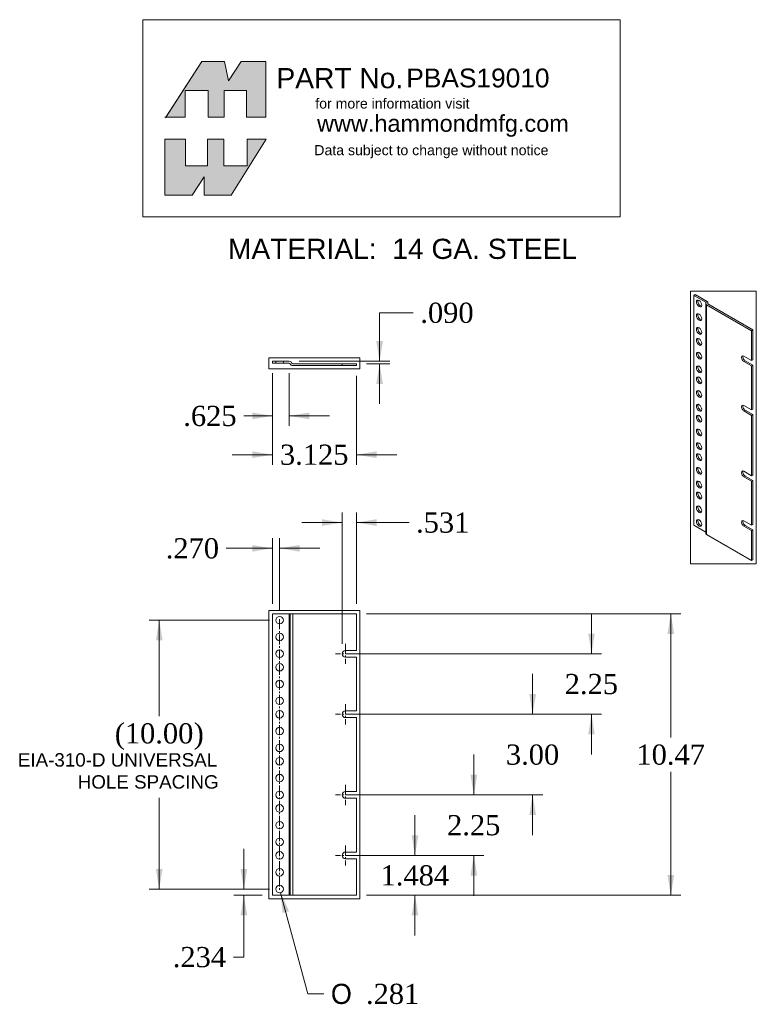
# Model space of a CAD drawing. Extents: x 36.1 to 90.9, y -36.1 to 37.1.
import ezdxf
from ezdxf.enums import TextEntityAlignment as Align
from ezdxf.xclip import XClip

# ---------------------------------------------------------------- set-up
doc = ezdxf.new("R2010")
doc.units = 0
doc.header["$MEASUREMENT"] = 0
doc.header["$XCLIPFRAME"] = 2
doc.linetypes.add('CENTER2', pattern=[1.125, 0.75, -0.125, 0.125, -0.125])
doc.linetypes.add('HIDDEN2', pattern=[0.1875, 0.125, -0.0625])
doc.layers.get('0').update_dxf_attribs({"linetype": 'CONTINUOUS'})
doc.layers.add('COM41599_REV_A', color=7, linetype='CONTINUOUS')
doc.layers.add('DEFAULT', color=7, linetype='CONTINUOUS')
doc.styles.add('arial_ttf', font='arial.ttf')
doc.styles.add('semeca1_ttf', font='txt')
doc.styles.add('times_ttf', font='times.ttf')

# ---------------------------------------------------------------- blocks, each defined once
blk = doc.blocks.new('SE0')
at = {"layer": 'DEFAULT', "color": 7, "linetype": 'CENTER2', "lineweight": 0}
blk.add_line((55.465, -7.497), (55.465, -27.635), dxfattribs=at)
blk = doc.blocks.new('SE1')
at = {"layer": 'DEFAULT', "color": 7, "linetype": 'CENTER2', "lineweight": 0}
for p, q in [((60.363, -24.316), (60.363, -25.816)), ((61.113, -25.066), (59.613, -25.066))]:
    blk.add_line(p, q, dxfattribs=at)
blk = doc.blocks.new('SE2')
at = {"layer": 'DEFAULT', "color": 7, "linetype": 'CENTER2', "lineweight": 0}
for p, q in [((60.363, -19.816), (60.363, -21.316)), ((61.113, -20.566), (59.613, -20.566))]:
    blk.add_line(p, q, dxfattribs=at)
blk = doc.blocks.new('SE3')
at = {"layer": 'DEFAULT', "color": 7, "linetype": 'CENTER2', "lineweight": 0}
for p, q in [((60.363, -13.816), (60.363, -15.316)), ((61.113, -14.566), (59.613, -14.566))]:
    blk.add_line(p, q, dxfattribs=at)
blk = doc.blocks.new('SE4')
at = {"layer": 'DEFAULT', "color": 7, "linetype": 'CENTER2', "lineweight": 0}
for p, q in [((60.363, -9.316), (60.363, -10.816)), ((61.113, -10.066), (59.613, -10.066))]:
    blk.add_line(p, q, dxfattribs=at)
blk = doc.blocks.new('SE6')
at = {"layer": 'COM41599_REV_A', "color": 7, "linetype": 'Continuous', "lineweight": 0}
for p, q in [((54.925, -7.098), (54.925, -28.034)), ((56.176, -7.098), (54.925, -7.098)), ((56.243, -7.098), (56.176, -7.098)), ((56.176, -7.098), (56.176, -28.034)), ((56.243, -7.098), (56.243, -28.034)), ((56.443, -7.098), (56.243, -7.098)), ((61.175, -7.098), (56.443, -7.098)), ((56.443, -7.098), (56.443, -28.034)), ((61.175, -9.816), (61.175, -7.098)), ((60.363, -9.816), (61.175, -9.816)), ((61.175, -10.316), (60.363, -10.316)), ((61.175, -14.316), (61.175, -10.316)), ((60.363, -14.316), (61.175, -14.316)), ((61.175, -14.816), (60.363, -14.816)), ((61.175, -20.316), (61.175, -14.816)), ((61.175, -20.316), (60.363, -20.316)), ((60.363, -20.816), (61.175, -20.816)), ((61.175, -24.816), (61.175, -20.816)), ((61.175, -24.816), (60.363, -24.816)), ((60.363, -25.316), (61.175, -25.316)), ((61.175, -28.034), (61.175, -25.316)), ((54.925, -28.034), (56.176, -28.034)), ((56.176, -28.034), (56.243, -28.034)), ((56.243, -28.034), (56.443, -28.034)), ((56.443, -28.034), (61.175, -28.034))]:
    blk.add_line(p, q, dxfattribs=at)
for centre in [(55.465, -7.566), (55.465, -8.816), (55.465, -10.066), (55.465, -11.066), (55.465, -12.316), (55.465, -13.566), (55.465, -14.566), (55.465, -15.816), (55.465, -17.066), (55.465, -18.066), (55.465, -19.316), (55.465, -20.566), (55.465, -21.566), (55.465, -22.816), (55.465, -24.066), (55.465, -25.066), (55.465, -26.316), (55.465, -27.566)]:
    blk.add_circle(centre, 0.281, dxfattribs=at)
for centre in [(60.363, -10.066), (60.363, -14.566), (60.363, -20.566), (60.363, -25.066)]:
    blk.add_arc(centre, 0.25, 90, 270, dxfattribs=at)
blk = doc.blocks.new('SE8')
at = {"layer": 'COM41599_REV_A', "color": 7, "linetype": 'Continuous', "lineweight": 0}
for p, q in [((54.925, 11.694), (54.925, 11.55)), ((56.176, 11.694), (54.925, 11.694)), ((56.176, 11.55), (54.925, 11.55)), ((61.175, 11.514), (56.443, 11.514)), ((61.175, 11.37), (56.443, 11.37)), ((61.175, 11.514), (61.175, 11.37))]:
    blk.add_line(p, q, dxfattribs=at)
at = {"layer": 'COM41599_REV_A', "color": 7, "linetype": 'HIDDEN2', "lineweight": 0}
for p, q in [((55.184, 11.694), (55.184, 11.55)), ((55.746, 11.55), (55.746, 11.694)), ((60.113, 11.514), (60.113, 11.37))]:
    blk.add_line(p, q, dxfattribs=at)
at = {"layer": 'COM41599_REV_A', "color": 7, "linetype": 'Continuous', "lineweight": 0}
for centre, radius, start, end in [((56.176, 11.478), 0.216, 22.02431, 90), ((56.176, 11.478), 0.072, 22.02431, 90), ((56.443, 11.586), 0.216, 202.02431, 270), ((56.443, 11.586), 0.072, 202.02431, 270)]:
    blk.add_arc(centre, radius, start, end, dxfattribs=at)
blk = doc.blocks.new('SE10')
at = {"layer": 'COM41599_REV_A', "color": 7, "linetype": 'Continuous', "lineweight": 0}
for p, q in [((86.382, 16.652), (86.28, 16.593)), ((87.164, 16.083), (86.28, 16.593)), ((86.28, 16.593), (86.28, -0.501)), ((87.266, 16.142), (86.382, 16.652)), ((87.163, 15.989), (87.163, -1.106)), ((87.164, 16.083), (87.164, 16.004)), ((90.572, 13.968), (87.226, 15.9)), ((87.226, 15.9), (87.226, -1.194)), ((87.312, 16.005), (87.312, 15.972)), ((90.674, 14.027), (87.328, 15.959)), ((87.329, 15.958), (87.329, 16.053)), ((90.674, 14.027), (90.572, 13.968)), ((90.572, 11.749), (90.572, 13.968)), ((90.674, 11.808), (90.674, 14.027)), ((89.998, 12.081), (90.572, 11.749)), ((90.1, 11.731), (89.998, 11.672)), ((90.674, 11.4), (90.1, 11.731)), ((90.674, 11.808), (90.572, 11.749)), ((90.572, 11.341), (89.998, 11.672)), ((90.674, 11.4), (90.572, 11.341)), ((90.572, 8.075), (90.572, 11.341)), ((90.674, 8.134), (90.674, 11.4)), ((89.998, 8.406), (90.572, 8.075)), ((90.1, 8.057), (89.998, 7.998)), ((90.674, 7.725), (90.1, 8.057)), ((90.674, 8.134), (90.572, 8.075)), ((90.572, 7.667), (89.998, 7.998)), ((90.674, 7.725), (90.572, 7.667)), ((90.572, 3.176), (90.572, 7.667)), ((90.674, 3.235), (90.674, 7.725)), ((90.572, 3.176), (89.998, 3.507)), ((90.1, 3.158), (89.998, 3.099)), ((89.998, 3.099), (90.572, 2.768)), ((90.1, 3.158), (90.674, 2.826)), ((90.674, 3.235), (90.572, 3.176)), ((90.674, 2.826), (90.572, 2.768)), ((90.572, -0.498), (90.572, 2.768)), ((90.674, -0.44), (90.674, 2.826)), ((86.28, -0.501), (87.163, -1.01)), ((90.572, -0.498), (89.998, -0.167)), ((90.1, -0.516), (89.998, -0.575)), ((89.998, -0.575), (90.572, -0.907)), ((90.1, -0.516), (90.674, -0.848)), ((90.674, -0.44), (90.572, -0.498)), ((87.226, -1.194), (90.572, -3.126)), ((90.674, -0.848), (90.572, -0.907)), ((90.572, -3.126), (90.572, -0.907)), ((90.674, -3.067), (90.674, -0.848)), ((90.674, -3.067), (90.572, -3.126))]:
    blk.add_line(p, q, dxfattribs=at)
for centre in [(86.662, 15.991), (86.662, 14.97), (86.662, 13.95), (86.662, 13.133), (86.662, 12.113), (86.662, 11.092), (86.662, 10.275), (86.662, 9.255), (86.662, 8.234), (86.662, 7.418), (86.662, 6.397), (86.662, 5.376), (86.662, 4.56), (86.662, 3.539), (86.662, 2.519), (86.662, 1.702), (86.662, 0.682), (86.662, -0.339)]:
    blk.add_ellipse(centre, major_axis=(-0.14, 0.243), ratio=0.57735, dxfattribs=at)
for centre, major_axis, start_param, end_param in [((86.764, 16.05), (-0.14, 0.243), 0.3708, 2.770793), ((87.113, 16.053), (-0.216, 0), 2.740591, 3.926991), ((87.379, 15.989), (0.216, 0), 2.740591, 3.926991), ((87.113, 16.053), (-0.072, 0), 2.740591, 3.926991), ((87.379, 15.989), (0.072, 0), 2.740591, 3.926991), ((86.764, 15.029), (-0.14, 0.243), 0.3708, 2.770793), ((86.764, 14.008), (-0.14, 0.243), 0.3708, 2.770793), ((86.764, 13.192), (-0.14, 0.243), 0.3708, 2.770793), ((86.764, 12.171), (-0.14, 0.243), 0.3708, 2.770793), ((89.998, 11.877), (0.125, -0.217), 2.356194, 5.497787), ((90.1, 11.935), (0.125, -0.217), 3.561081, 5.497787), ((86.764, 11.151), (-0.14, 0.243), 0.3708, 2.770793), ((86.764, 10.334), (-0.14, 0.243), 0.3708, 2.770793), ((86.764, 9.314), (-0.14, 0.243), 0.3708, 2.770793), ((86.764, 8.293), (-0.14, 0.243), 0.3708, 2.770793), ((89.998, 8.202), (0.125, -0.217), 2.356194, 5.497787), ((90.1, 8.261), (0.125, -0.217), 3.561081, 5.497787), ((86.764, 7.476), (-0.14, 0.243), 0.3708, 2.770793), ((86.764, 6.456), (-0.14, 0.243), 0.3708, 2.770793), ((86.764, 5.435), (-0.14, 0.243), 0.3708, 2.770793), ((86.764, 4.619), (-0.14, 0.243), 0.3708, 2.770793), ((86.764, 3.598), (-0.14, 0.243), 0.3708, 2.770793), ((89.998, 3.303), (0.125, -0.217), 2.356194, 5.497787), ((90.1, 3.362), (0.125, -0.217), 3.561081, 5.497787), ((86.764, 2.577), (-0.14, 0.243), 0.3708, 2.770793), ((86.764, 1.761), (-0.14, 0.243), 0.3708, 2.770793), ((86.764, 0.74), (-0.14, 0.243), 0.3708, 2.770793), ((86.764, -0.28), (-0.14, 0.243), 0.3708, 2.770793), ((89.998, -0.371), (0.125, -0.217), 2.356194, 5.497787), ((90.1, -0.312), (0.125, -0.217), 3.561081, 5.497787), ((87.379, -1.106), (0.216, 0), 3.141593, 3.926991)]:
    blk.add_ellipse(centre, major_axis=major_axis, ratio=0.57735, start_param=start_param, end_param=end_param, dxfattribs=at)
blk = doc.blocks.new('SE11')
at = {"layer": 'DEFAULT', "linetype": 'Continuous'}
for points in [[(65.785, -23.566), (65.535, -25.066), (65.285, -23.566)], [(65.785, -29.534), (65.535, -28.034), (65.285, -29.534)]]:
    blk.add_hatch(color=7, dxfattribs=at).paths.add_polyline_path(points)
at = {"layer": 'DEFAULT', "color": 7, "linetype": 'Continuous', "lineweight": 0}
for p, q in [((65.535, -25.066), (65.535, -22.066)), ((61.113, -25.066), (66.285, -25.066)), ((61.925, -28.034), (66.285, -28.034)), ((65.535, -31.034), (65.535, -28.034))]:
    blk.add_line(p, q, dxfattribs=at)
at = {"layer": 'DEFAULT', "color": 7, "linetype": 'Continuous', "lineweight": 0, "style": 'times_ttf'}
blk.add_text('1.484', height=1.5, dxfattribs=at).set_placement((62.976, -25.8), align=Align.TOP_LEFT)
blk = doc.blocks.new('SE12')
at = {"layer": 'DEFAULT', "linetype": 'Continuous'}
for points in [[(70.162, -19.066), (69.912, -20.566), (69.662, -19.066)], [(70.162, -26.566), (69.912, -25.066), (69.662, -26.566)]]:
    blk.add_hatch(color=7, dxfattribs=at).paths.add_polyline_path(points)
at = {"layer": 'DEFAULT', "color": 7, "linetype": 'Continuous', "lineweight": 0}
for p, q in [((69.912, -20.566), (69.912, -17.566)), ((61.113, -20.566), (70.662, -20.566)), ((61.113, -25.066), (70.662, -25.066)), ((69.912, -28.066), (69.912, -25.066))]:
    blk.add_line(p, q, dxfattribs=at)
at = {"layer": 'DEFAULT', "color": 7, "linetype": 'Continuous', "lineweight": 0, "style": 'times_ttf'}
blk.add_text('2.25', height=1.5, dxfattribs=at).set_placement((67.921, -22.066), align=Align.TOP_LEFT)
blk = doc.blocks.new('SE13')
at = {"layer": 'DEFAULT', "linetype": 'Continuous'}
for points in [[(74.538, -13.066), (74.288, -14.566), (74.038, -13.066)], [(74.538, -22.066), (74.288, -20.566), (74.038, -22.066)]]:
    blk.add_hatch(color=7, dxfattribs=at).paths.add_polyline_path(points)
at = {"layer": 'DEFAULT', "color": 7, "linetype": 'Continuous', "lineweight": 0}
for p, q in [((74.288, -14.566), (74.288, -11.566)), ((61.113, -14.566), (75.038, -14.566)), ((61.113, -20.566), (75.038, -20.566)), ((74.288, -23.566), (74.288, -20.566))]:
    blk.add_line(p, q, dxfattribs=at)
at = {"layer": 'DEFAULT', "color": 7, "linetype": 'Continuous', "lineweight": 0, "style": 'times_ttf'}
blk.add_text('3.00', height=1.5, dxfattribs=at).set_placement((72.298, -16.816), align=Align.TOP_LEFT)
blk = doc.blocks.new('SE14')
at = {"layer": 'DEFAULT', "linetype": 'Continuous'}
for points in [[(78.915, -8.566), (78.665, -10.066), (78.415, -8.566)], [(78.915, -16.066), (78.665, -14.566), (78.415, -16.066)]]:
    blk.add_hatch(color=7, dxfattribs=at).paths.add_polyline_path(points)
at = {"layer": 'DEFAULT', "color": 7, "linetype": 'Continuous', "lineweight": 0}
for p, q in [((78.665, -10.066), (78.665, -7.066)), ((61.113, -10.066), (79.415, -10.066)), ((61.113, -14.566), (79.415, -14.566)), ((78.665, -17.566), (78.665, -14.566))]:
    blk.add_line(p, q, dxfattribs=at)
at = {"layer": 'DEFAULT', "color": 7, "linetype": 'Continuous', "lineweight": 0, "style": 'times_ttf'}
blk.add_text('2.25', height=1.5, dxfattribs=at).set_placement((76.674, -11.566), align=Align.TOP_LEFT)
blk = doc.blocks.new('SE15')
at = {"layer": 'DEFAULT', "linetype": 'Continuous'}
for points in [[(84.815, -8.598), (84.565, -7.098), (84.315, -8.598)], [(84.815, -26.534), (84.565, -28.034), (84.315, -26.534)]]:
    blk.add_hatch(color=7, dxfattribs=at).paths.add_polyline_path(points)
at = {"layer": 'DEFAULT', "color": 7, "linetype": 'Continuous', "lineweight": 0}
for p, q in [((61.925, -7.098), (85.315, -7.098)), ((84.565, -7.098), (84.565, -16.291)), ((84.565, -18.841), (84.565, -28.034)), ((61.925, -28.034), (85.315, -28.034))]:
    blk.add_line(p, q, dxfattribs=at)
at = {"layer": 'DEFAULT', "color": 7, "linetype": 'Continuous', "lineweight": 0, "style": 'times_ttf'}
blk.add_text('10.47', height=1.5, dxfattribs=at).set_placement((82.006, -16.816), align=Align.TOP_LEFT)
blk = doc.blocks.new('SE16')
at = {"layer": 'DEFAULT', "linetype": 'Continuous'}
for points in [[(52.558, -26.066), (52.808, -27.566), (53.058, -26.066)], [(52.558, -29.534), (52.808, -28.034), (53.058, -29.534)]]:
    blk.add_hatch(color=7, dxfattribs=at).paths.add_polyline_path(points)
at = {"layer": 'DEFAULT', "color": 7, "linetype": 'Continuous', "lineweight": 0}
for p, q in [((52.808, -27.566), (52.808, -24.566)), ((54.715, -27.566), (52.058, -27.566)), ((54.175, -28.034), (52.058, -28.034)), ((52.808, -32.626), (52.808, -28.034)), ((52.808, -32.626), (52.024, -32.626))]:
    blk.add_line(p, q, dxfattribs=at)
at = {"layer": 'DEFAULT', "color": 7, "linetype": 'Continuous', "lineweight": 0, "style": 'times_ttf'}
blk.add_text('.234', height=1.5, dxfattribs=at).set_placement((47.517, -31.876), align=Align.TOP_LEFT)
blk = doc.blocks.new('SE17')
at = {"layer": 'DEFAULT', "linetype": 'Continuous'}
for points in [[(46.261, -9.066), (46.511, -7.566), (46.761, -9.066)], [(46.261, -26.066), (46.511, -27.566), (46.761, -26.066)]]:
    blk.add_hatch(color=7, dxfattribs=at).paths.add_polyline_path(points)
at = {"layer": 'DEFAULT', "color": 7, "linetype": 'Continuous', "lineweight": 0}
for p, q in [((54.715, -7.566), (45.761, -7.566)), ((46.511, -14.711), (46.511, -7.566)), ((46.511, -27.566), (46.511, -20.778)), ((54.715, -27.566), (45.761, -27.566))]:
    blk.add_line(p, q, dxfattribs=at)
at = {"layer": 'DEFAULT', "color": 7, "linetype": 'Continuous', "lineweight": 0, "style": 'times_ttf'}
for s, p in [('(', (43.206, -15.236)), ('10.00', (43.952, -15.236)), (')', (49.071, -15.236))]:
    blk.add_text(s, height=1.5, dxfattribs=at).set_placement(p, align=Align.TOP_LEFT)
blk = doc.blocks.new('SE18')
at = {"layer": 'DEFAULT', "linetype": 'Continuous'}
for points in [[(53.425, -1.971), (54.925, -2.221), (53.425, -2.471)], [(56.965, -1.971), (55.465, -2.221), (56.965, -2.471)]]:
    blk.add_hatch(color=7, dxfattribs=at).paths.add_polyline_path(points)
at = {"layer": 'DEFAULT', "color": 7, "linetype": 'Continuous', "lineweight": 0}
for p, q in [((54.925, -6.348), (54.925, -1.471)), ((55.465, -6.816), (55.465, -1.471)), ((54.925, -2.221), (51.501, -2.221)), ((58.465, -2.221), (55.465, -2.221))]:
    blk.add_line(p, q, dxfattribs=at)
at = {"layer": 'DEFAULT', "color": 7, "linetype": 'Continuous', "lineweight": 0, "style": 'times_ttf'}
blk.add_text('.270', height=1.5, dxfattribs=at).set_placement((46.995, -1.471), align=Align.TOP_LEFT)
blk = doc.blocks.new('SE19')
at = {"layer": 'DEFAULT', "linetype": 'Continuous'}
for points in [[(58.613, -0.055), (60.113, -0.305), (58.613, -0.555)], [(62.675, -0.055), (61.175, -0.305), (62.675, -0.555)]]:
    blk.add_hatch(color=7, dxfattribs=at).paths.add_polyline_path(points)
at = {"layer": 'DEFAULT', "color": 7, "linetype": 'Continuous', "lineweight": 0}
for p, q in [((60.113, -9.316), (60.113, 0.445)), ((61.175, -6.348), (61.175, 0.445)), ((57.113, -0.305), (60.113, -0.305)), ((61.175, -0.305), (65.091, -0.305))]:
    blk.add_line(p, q, dxfattribs=at)
at = {"layer": 'DEFAULT', "color": 7, "linetype": 'Continuous', "lineweight": 0, "style": 'times_ttf'}
blk.add_text('.531', height=1.5, dxfattribs=at).set_placement((65.616, 0.445), align=Align.TOP_LEFT)
blk = doc.blocks.new('SE20')
at = {"layer": 'DEFAULT', "linetype": 'Continuous'}
for points in [[(53.425, 7.378), (54.925, 7.628), (53.425, 7.878)], [(57.676, 7.378), (56.176, 7.628), (57.676, 7.878)]]:
    blk.add_hatch(color=7, dxfattribs=at).paths.add_polyline_path(points)
at = {"layer": 'DEFAULT', "color": 7, "linetype": 'Continuous', "lineweight": 0}
for p, q in [((54.925, 10.8), (54.925, 6.878)), ((56.176, 10.8), (56.176, 6.878)), ((54.925, 7.628), (52.807, 7.628)), ((59.176, 7.628), (56.176, 7.628))]:
    blk.add_line(p, q, dxfattribs=at)
at = {"layer": 'DEFAULT', "color": 7, "linetype": 'Continuous', "lineweight": 0, "style": 'times_ttf'}
blk.add_text('.625', height=1.5, dxfattribs=at).set_placement((48.301, 8.378), align=Align.TOP_LEFT)
blk = doc.blocks.new('SE21')
at = {"layer": 'DEFAULT', "linetype": 'Continuous'}
for points in [[(53.425, 4.493), (54.925, 4.743), (53.425, 4.993)], [(62.675, 4.493), (61.175, 4.743), (62.675, 4.993)]]:
    blk.add_hatch(color=7, dxfattribs=at).paths.add_polyline_path(points)
at = {"layer": 'DEFAULT', "color": 7, "linetype": 'Continuous', "lineweight": 0}
for p, q in [((54.925, 10.8), (54.925, 3.993)), ((61.175, 10.62), (61.175, 3.993)), ((51.925, 4.743), (54.925, 4.743)), ((61.175, 4.743), (64.175, 4.743))]:
    blk.add_line(p, q, dxfattribs=at)
at = {"layer": 'DEFAULT', "color": 7, "linetype": 'Continuous', "lineweight": 0, "style": 'times_ttf'}
blk.add_text('3.125', height=1.5, dxfattribs=at).set_placement((55.491, 5.493), align=Align.TOP_LEFT)
blk = doc.blocks.new('SE22')
at = {"layer": 'DEFAULT', "linetype": 'Continuous'}
for points in [[(63.154, 13.194), (62.904, 11.694), (62.654, 13.194)], [(63.154, 10.014), (62.904, 11.514), (62.654, 10.014)]]:
    blk.add_hatch(color=7, dxfattribs=at).paths.add_polyline_path(points)
at = {"layer": 'DEFAULT', "color": 7, "linetype": 'Continuous', "lineweight": 0}
for p, q in [((62.904, 15.3), (65.408, 15.3)), ((62.904, 15.3), (62.904, 11.694)), ((56.926, 11.694), (63.654, 11.694)), ((61.925, 11.514), (63.654, 11.514)), ((62.904, 11.514), (62.904, 8.514))]:
    blk.add_line(p, q, dxfattribs=at)
at = {"layer": 'DEFAULT', "color": 7, "linetype": 'Continuous', "lineweight": 0, "style": 'times_ttf'}
blk.add_text('.090', height=1.5, dxfattribs=at).set_placement((65.933, 16.05), align=Align.TOP_LEFT)
blk = doc.blocks.new('SE23')
at = {"layer": 'DEFAULT', "linetype": 'Continuous'}
blk.add_hatch(color=7, dxfattribs=at).paths.add_polyline_path([(56.17, -29.22), (55.538, -27.837), (55.687, -29.35)])
at = {"layer": 'DEFAULT', "color": 7, "linetype": 'Continuous', "lineweight": 0}
for p, q in [((55.538, -27.837), (57.568, -35.364)), ((57.568, -35.364), (58.755, -35.364))]:
    blk.add_line(p, q, dxfattribs=at)
for s, style, p in [('O', 'semeca1_ttf', (59.28, -34.614)), ('.281', 'times_ttf', (61.89, -34.614))]:
    blk.add_text(s, height=1.5, dxfattribs=dict(at, style=style)).set_placement(p, align=Align.TOP_LEFT)
blk = doc.blocks.new('SE24')
at = {"color": 1, "linetype": 'Continuous', "lineweight": 0, "style": 'arial_ttf'}
blk.add_text('PBAS19010', height=1.4, dxfattribs=at).set_placement((64.89, 33.465), align=Align.TOP_LEFT)

msp = doc.modelspace()

# ---------------------------------------------------------------- hatches: boundary and pattern name
at = {"linetype": 'Continuous'}
for points in [[(51.368, 33.998), (49.676, 33.998), (47.005, 29.843), (48.434, 29.843), (48.434, 31.835), (50.147, 31.835), (50.147, 29.843), (51.347, 29.843), (51.347, 31.835), (52.996, 31.835), (52.996, 29.843), (54.431, 29.843), (54.431, 33.998), (52.61, 33.998), (51.668, 32.563)], [(50.104, 26.223), (50.104, 28.215), (51.304, 28.215), (51.304, 26.223), (53.039, 26.223), (53.039, 28.215), (54.474, 28.215), (51.861, 24.06), (49.847, 24.06), (49.847, 25.409), (48.948, 24.06), (46.934, 24.06), (46.934, 28.215), (48.455, 28.215), (48.455, 26.223)]]:
    msp.add_hatch(color=7, dxfattribs=at).paths.add_polyline_path(points)

# ---------------------------------------------------------------- linework, layer by layer
at = {"color": 7, "linetype": 'Continuous', "lineweight": 0}
for points in [[(51.368, 33.998), (49.676, 33.998), (47.005, 29.843), (48.434, 29.843), (48.434, 31.835), (50.147, 31.835), (50.147, 29.843), (51.347, 29.843), (51.347, 31.835), (52.996, 31.835), (52.996, 29.843), (54.431, 29.843), (54.431, 33.998), (52.61, 33.998), (51.668, 32.563), (51.368, 33.998)], [(51.368, 33.998), (49.676, 33.998), (47.005, 29.843), (48.434, 29.843), (48.434, 31.835), (50.147, 31.835), (50.147, 29.843), (51.347, 29.843), (51.347, 31.835), (52.996, 31.835), (52.996, 29.843), (54.431, 29.843), (54.431, 33.998), (52.61, 33.998), (51.668, 32.563), (51.368, 33.998)], [(51.368, 33.998), (49.676, 33.998), (47.005, 29.843), (48.434, 29.843), (48.434, 31.835), (50.147, 31.835), (50.147, 29.843), (51.347, 29.843), (51.347, 31.835), (52.996, 31.835), (52.996, 29.843), (54.431, 29.843), (54.431, 33.998), (52.61, 33.998), (51.668, 32.563), (51.368, 33.998)], [(51.368, 33.998), (49.676, 33.998), (47.005, 29.843), (48.434, 29.843), (48.434, 31.835), (50.147, 31.835), (50.147, 29.843), (51.347, 29.843), (51.347, 31.835), (52.996, 31.835), (52.996, 29.843), (54.431, 29.843), (54.431, 33.998), (52.61, 33.998), (51.668, 32.563), (51.368, 33.998)], [(51.368, 33.998), (49.676, 33.998), (47.005, 29.843), (48.434, 29.843), (48.434, 31.835), (50.147, 31.835), (50.147, 29.843), (51.347, 29.843), (51.347, 31.835), (52.996, 31.835), (52.996, 29.843), (54.431, 29.843), (54.431, 33.998), (52.61, 33.998), (51.668, 32.563), (51.368, 33.998)], [(51.368, 33.998), (49.676, 33.998), (47.005, 29.843), (48.434, 29.843), (48.434, 31.835), (50.147, 31.835), (50.147, 29.843), (51.347, 29.843), (51.347, 31.835), (52.996, 31.835), (52.996, 29.843), (54.431, 29.843), (54.431, 33.998), (52.61, 33.998), (51.668, 32.563), (51.368, 33.998)], [(50.104, 26.223), (50.104, 28.215), (51.304, 28.215), (51.304, 26.223), (53.039, 26.223), (53.039, 28.215), (54.474, 28.215), (51.861, 24.06), (49.847, 24.06), (49.847, 25.409), (48.948, 24.06), (46.934, 24.06), (46.934, 28.215), (48.455, 28.215), (48.455, 26.223), (50.104, 26.223)], [(50.104, 26.223), (50.104, 28.215), (51.304, 28.215), (51.304, 26.223), (53.039, 26.223), (53.039, 28.215), (54.474, 28.215), (51.861, 24.06), (49.847, 24.06), (49.847, 25.409), (48.948, 24.06), (46.934, 24.06), (46.934, 28.215), (48.455, 28.215), (48.455, 26.223), (50.104, 26.223)], [(50.104, 26.223), (50.104, 28.215), (51.304, 28.215), (51.304, 26.223), (53.039, 26.223), (53.039, 28.215), (54.474, 28.215), (51.861, 24.06), (49.847, 24.06), (49.847, 25.409), (48.948, 24.06), (46.934, 24.06), (46.934, 28.215), (48.455, 28.215), (48.455, 26.223), (50.104, 26.223)], [(50.104, 26.223), (50.104, 28.215), (51.304, 28.215), (51.304, 26.223), (53.039, 26.223), (53.039, 28.215), (54.474, 28.215), (51.861, 24.06), (49.847, 24.06), (49.847, 25.409), (48.948, 24.06), (46.934, 24.06), (46.934, 28.215), (48.455, 28.215), (48.455, 26.223), (50.104, 26.223)], [(50.104, 26.223), (50.104, 28.215), (51.304, 28.215), (51.304, 26.223), (53.039, 26.223), (53.039, 28.215), (54.474, 28.215), (51.861, 24.06), (49.847, 24.06), (49.847, 25.409), (48.948, 24.06), (46.934, 24.06), (46.934, 28.215), (48.455, 28.215), (48.455, 26.223), (50.104, 26.223)], [(50.104, 26.223), (50.104, 28.215), (51.304, 28.215), (51.304, 26.223), (53.039, 26.223), (53.039, 28.215), (54.474, 28.215), (51.861, 24.06), (49.847, 24.06), (49.847, 25.409), (48.948, 24.06), (46.934, 24.06), (46.934, 28.215), (48.455, 28.215), (48.455, 26.223), (50.104, 26.223)]]:
    msp.add_lwpolyline(points, close=True, dxfattribs=at)
at = {"layer": 'DEFAULT', "color": 1, "linetype": 'Continuous', "lineweight": 0}
for p, q in [((45.302, 37.101), (80.788, 37.101)), ((45.302, 22.441), (45.302, 37.101)), ((80.788, 37.101), (80.788, 22.441)), ((80.788, 22.441), (45.302, 22.441))]:
    msp.add_line(p, q, dxfattribs=at)
at = {"layer": 'DEFAULT', "color": 7, "linetype": 'Continuous', "lineweight": 0}
for p, q in [((49.676, 33.998), (46.977, 29.8)), ((51.368, 33.998), (49.676, 33.998)), ((51.668, 32.563), (51.368, 33.998)), ((52.61, 33.998), (51.668, 32.563)), ((54.431, 33.998), (52.61, 33.998)), ((54.431, 29.843), (54.431, 33.998)), ((48.434, 31.835), (50.147, 31.835)), ((48.434, 29.843), (48.434, 31.835)), ((50.147, 31.835), (50.147, 29.843)), ((51.347, 31.835), (52.996, 31.835)), ((51.347, 29.843), (51.347, 31.835)), ((52.996, 31.835), (52.996, 29.843)), ((46.934, 29.843), (48.434, 29.843)), ((50.147, 29.843), (51.347, 29.843)), ((52.996, 29.843), (54.431, 29.843)), ((46.934, 28.215), (48.455, 28.215)), ((46.934, 24.06), (46.934, 28.215)), ((48.455, 28.215), (48.455, 26.223)), ((50.104, 28.215), (51.304, 28.215)), ((50.104, 26.223), (50.104, 28.215)), ((51.304, 28.215), (51.304, 26.223)), ((54.474, 28.215), (51.861, 24.06)), ((53.039, 28.215), (54.474, 28.215)), ((53.039, 26.223), (53.039, 28.215)), ((48.455, 26.223), (50.104, 26.223)), ((51.304, 26.223), (53.039, 26.223)), ((49.847, 25.409), (48.948, 24.06)), ((49.847, 24.06), (49.847, 25.409)), ((48.948, 24.06), (46.934, 24.06)), ((51.861, 24.06), (49.847, 24.06))]:
    msp.add_line(p, q, dxfattribs=at)

# ---------------------------------------------------------------- block references
at = {"color": 0, "lineweight": 0}
ref = msp.add_blockref('SE6', (0, 0), dxfattribs=at)
XClip(ref).set_block_clipping_path([(54.6751957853, -28.2836386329), (61.4251956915, -6.8476385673)])
at = {"layer": 'DEFAULT', "color": 0, "lineweight": 0}
for name in ['SE24', 'SE22', 'SE20', 'SE21', 'SE19', 'SE18', 'SE14', 'SE15', 'SE17', 'SE0', 'SE4', 'SE13', 'SE3', 'SE12', 'SE2', 'SE11', 'SE16', 'SE1', 'SE23']:
    msp.add_blockref(name, (0, 0), dxfattribs=at)
ref = msp.add_blockref('SE10', (0, 0), dxfattribs=at)
XClip(ref).set_block_clipping_path([(86.0300380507, -3.3757747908), (90.923999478, 16.9022220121)])
ref = msp.add_blockref('SE8', (0, 0), dxfattribs=at)
XClip(ref).set_block_clipping_path([(54.6751957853, 11.1195274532), (61.4251956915, 11.9435274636)])

# ---------------------------------------------------------------- texts
at = {"layer": 'DEFAULT', "color": 1, "linetype": 'Continuous', "lineweight": 0, "style": 'arial_ttf'}
msp.add_text('PART No.  ', height=1.5, dxfattribs=at).set_placement((55.23, 33.503), align=Align.TOP_LEFT)
at = {"layer": 'DEFAULT', "color": 7, "linetype": 'Continuous', "lineweight": 0, "style": 'arial_ttf'}
for s, height, p in [('for more information visit', 0.75, (58.119, 31.242)), ('www.hammondmfg.com', 1.25, (58.249, 30.012)), ('Data subject to change without notice', 0.75, (58.047, 27.772)), ('MATERIAL:  14 GA. STEEL', 1.5, (51.623, 20.806)), ('EIA-310-D UNIVERSAL ', 1, (35.993, -17.46)), ('HOLE SPACING', 1, (40.447, -19.097))]:
    msp.add_text(s, height=height, dxfattribs=at).set_placement(p, align=Align.TOP_LEFT)

doc.saveas('drawing.dxf')
